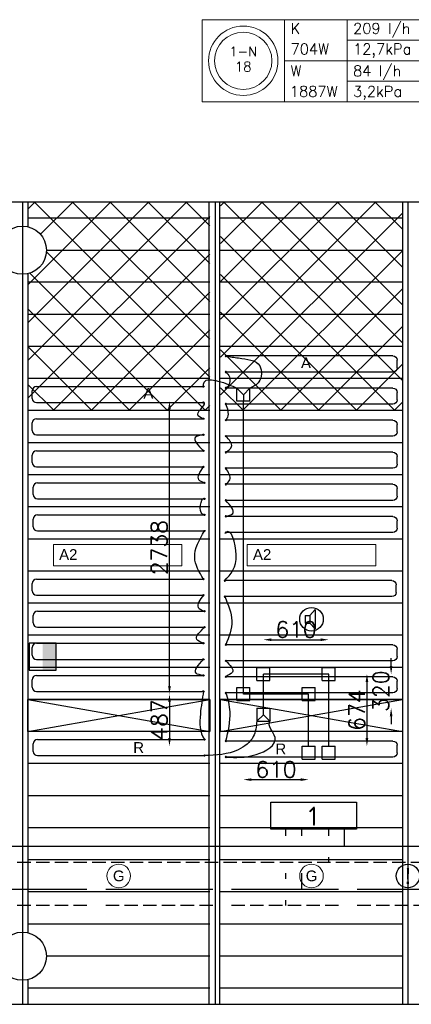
# Model space of a CAD drawing. Extents: x 7383 to 861143, y -570072 to -203000.
# Tile 26 of 30: x 475618 to 479275, y -257718 to -248513. Entities that reach past the tile are written whole.
import ezdxf
from ezdxf.enums import TextEntityAlignment as Align

# ---------------------------------------------------------------- set-up
doc = ezdxf.new("R2010")
doc.units = 0
doc.header["$LTSCALE"] = 25
for name, pattern in [('2322105', [47, 40, -7]), ('2322106', [47, 5, -2, 5, -2, 5, -2, 5, -2, 5, -2, 5, -7]), ('2322107', [2000, 1000, 1000]), ('2322108', [7, 5, -2])]:
    doc.linetypes.add(name, pattern=pattern)
doc.layers.get('0').update_dxf_attribs({"linetype": 'CONTINUOUS'})
doc.layers.get('DEFPOINTS').update_dxf_attribs({"linetype": 'CONTINUOUS'})
for name, color, linetype in [('000Vermogens2', 7, 'CONTINUOUS'), ('60', 7, 'CONTINUOUS'), ('KP-bandraster', 5, 'CONTINUOUS'), ('KP-koppelingen', 6, 'CONTINUOUS'), ('KP-leidingen(aanvoer)', 5, 'CONTINUOUS'), ('KP-leidingen(retour)', 1, 'CONTINUOUS'), ('KP-Lucht aanvoer', 6, 'CONTINUOUS'), ('KP-lucht centreline', 2, 'CONTINUOUS'), ('KP-maatvoering', 7, 'CONTINUOUS'), ('KP-Melders', 3, 'CONTINUOUS'), ('KP-Oppervlak', 3, 'CONTINUOUS'), ('KP-panelen', 1, 'CONTINUOUS'), ('KP-registers', 4, 'CONTINUOUS'), ('KP-slangen', 7, 'CONTINUOUS'), ('KP-tekst', 7, 'CONTINUOUS'), ('SYM-W', 7, 'CONTINUOUS'), ('Thermostaat', 160, 'CONTINUOUS'), ('WB561---_ATT', 7, 'CONTINUOUS'), ('WL5501--', 130, 'CONTINUOUS'), ('WL5502--', 130, 'CONTINUOUS'), ('WL561---_AANVOER', 10, 'CONTINUOUS'), ('WL561---_RETOUR', 10, 'CONTINUOUS')]:
    doc.layers.add(name, color=color, linetype=linetype)
doc.layers.add('KP-Aluminium', color=8, linetype='CONTINUOUS', lineweight=18)
doc.layers.add('KP-Verlichting', color=2, linetype='CONTINUOUS', lineweight=18)
doc.styles.add('arial', font='ARIAL.TTF')
doc.styles.add('BURO-018', font='ISO96.shx', dxfattribs={"height": 90})
doc.styles.add('ISO', font='ISO.SHX')
doc.styles.add('VERWOL-1', font='ROMANS.SHX')
doc.dimstyles.new('MARTIN', dxfattribs={"dimscale": 0, "dimtxt": 50, "dimasz": 75, "dimexe": 4, "dimexo": 4, "dimgap": 20, "dimtad": 1, "dimdec": 0, "dimrnd": 0.01, "dimzin": 1, "dimdsep": 46, "dimtxsty": 'VERWOL-1', "dimcen": -25, "dimdle": 1, "dimclrd": 7, "dimclre": 2, "dimclrt": 7, "dimadec": 0, "dimazin": 0, "dimtfac": 1, "dimtdec": 0, "dimtix": 1, "dimtofl": 0, "dimtmove": 0, "dimatfit": 3, "dimldrblk": 'OBLIQUE', "dimfxl": 0, "dimtvp": 33.333333, "dimtolj": 1, "dimtzin": 1, "dimarcsym": 0})
pattern_1 = [(45, (279712.9, -13162.46), (-176.7767, 176.7767), []), (135, (279712.9, -13162.46), (-176.7767, -176.7767), [])]

# ---------------------------------------------------------------- blocks, each defined once
blk = doc.blocks.new('SW30485012')
at = {"color": 0, "linetype": 'Continuous'}
for p, q in [((-2.5, 2.5), (-2.5, -2.5)), ((2.5, 2.5), (-2.5, 2.5)), ((2.5, -2.5), (2.5, 2.5)), ((-2.5, -2.5), (2.5, -2.5))]:
    blk.add_line(p, q, dxfattribs=at)
blk.add_solid([(-2.5, 0), (2.5, 0), (-2.5, -2.5), (2.5, -2.5)], dxfattribs=at)
at = {"color": 0, "linetype": 'Continuous', "style": 'BURO-018', "flags": 1}
blk.add_attdef('W_ID', (0, 0), '', height=1.8, dxfattribs=at)
blk = doc.blocks.new('A$C3C0C6C1A')
at = {"layer": 'SYM-W', "color": 2, "linetype": 'Continuous'}
blk.add_lwpolyline([(57119.7, -5411.6), (56319.7, -5411.6), (56319.7, -5161.6), (57119.7, -5161.6)], close=True, dxfattribs=at)
at = {"layer": 'WL5501--', "linetype": '2322105'}
for p, q in [((56609.2, -5475.5), (56609.2, -5411.6)), ((56609.2, -5975.5), (56609.2, -5825.5)), ((62827.7, -5975.5), (51903.1, -5975.5))]:
    blk.add_line(p, q, dxfattribs=at)
at = {"layer": 'WL5502--', "linetype": '2322106'}
for p, q in [((56459.2, -5475.5), (56459.2, -5411.6)), ((56459.2, -5875.5), (56459.2, -5825.5)), ((62827.7, -6125.5), (52167.3, -6125.5)), ((56459.2, -6125.5), (56459.2, -6075.5))]:
    blk.add_line(p, q, dxfattribs=at)
at = {"layer": 'WL561---_AANVOER', "linetype": '2322107'}
for p, q in [((57009.2, -5575.5), (57009.2, -5411.6)), ((62827.7, -5575.5), (51343, -5575.5))]:
    blk.add_line(p, q, dxfattribs=at)
at = {"layer": 'WL561---_RETOUR', "linetype": '2322108'}
for p, q in [((56859.2, -5411.6), (56859.2, -5475.5)), ((56859.2, -5675.5), (56859.2, -5725.5)), ((62827.7, -5725.5), (51625.1, -5725.5))]:
    blk.add_line(p, q, dxfattribs=at)
at = {"layer": 'Thermostaat', "xscale": 50, "yscale": 50, "zscale": 50, "rotation": 89.99999999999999}
blk.add_blockref('SW30485012', (54189.4, -3800), dxfattribs=at)
at = {"layer": '60', "color": 1, "linetype": 'Continuous', "style": 'ISO'}
blk.add_text('1', height=180, dxfattribs=at).set_placement((56673.4, -5381.3))
blk = doc.blocks.new('Register A')
at = {"layer": 'KP-registers', "linetype": 'Continuous'}
for p, q in [((50, 115), (50, 185)), ((90, 225), (1644, 225)), ((90, 75), (1644, 75))]:
    blk.add_line(p, q, dxfattribs=at)
for centre in [(1650, 225), (1650, 75)]:
    blk.add_circle(centre, 6, dxfattribs=at)
for centre, start, end in [((90, 185), 90, 180), ((90, 115), 180, 270)]:
    blk.add_arc(centre, 40, start, end, dxfattribs=at)
blk = doc.blocks.new('*D119')
at = {"layer": 'DEFPOINTS', "color": 0, "linetype": 'Continuous', "transparency": 16777216}
for p in [(478503.4, -254630.7), (478503.4, -255305), (478860.6, -255305)]:
    blk.add_point(p, dxfattribs=at)
at = {"layer": 'KP-maatvoering', "color": 7, "linetype": 'Continuous', "lineweight": -2, "transparency": 16777216}
blk.add_line((478860.6, -254705.7), (478860.6, -255230), dxfattribs=at)
at = {"layer": 'KP-maatvoering', "color": 7, "linetype": 'Continuous', "transparency": 16777216}
for points in [[(478848.1, -254705.7), (478873.1, -254705.7), (478860.6, -254630.7)], [(478848.1, -255230), (478873.1, -255230), (478860.6, -255305)]]:
    blk.add_solid(points, dxfattribs=at)
at = {"layer": 'KP-maatvoering', "color": 7, "linetype": 'Continuous', "transparency": 16777216, "insert": (478765.6, -254967.9), "char_height": 150, "attachment_point": 5, "rotation": 90, "style": 'VERWOL-1'}
blk.add_mtext('\\A1;674', dxfattribs=at)
blk = doc.blocks.new('_OBLIQUE')
at = {"color": 0, "linetype": 'ByBlock'}
blk.add_line((-0.5, -0.5), (0.5, 0.5), dxfattribs=at)
blk = doc.blocks.new('*D120')
at = {"layer": 'DEFPOINTS', "color": 0, "linetype": 'Continuous', "transparency": 16777216}
for p in [(478316.2, -254817.9), (477016.5, -255305), (478316.2, -255305)]:
    blk.add_point(p, dxfattribs=at)
at = {"layer": 'KP-maatvoering', "color": 7, "linetype": 'Continuous', "lineweight": -2, "transparency": 16777216}
blk.add_line((477016.5, -254892.9), (477016.5, -255230), dxfattribs=at)
at = {"layer": 'KP-maatvoering', "color": 7, "linetype": 'Continuous', "transparency": 16777216}
for points in [[(477004, -254892.9), (477029, -254892.9), (477016.5, -254817.9)], [(477004, -255230), (477029, -255230), (477016.5, -255305)]]:
    blk.add_solid(points, dxfattribs=at)
at = {"layer": 'KP-maatvoering', "color": 7, "linetype": 'Continuous', "transparency": 16777216, "insert": (476921.5, -255061.5), "char_height": 150, "attachment_point": 5, "rotation": 90, "style": 'VERWOL-1'}
blk.add_mtext('\\A1;487', dxfattribs=at)
blk = doc.blocks.new('*D121')
at = {"layer": 'DEFPOINTS', "color": 0, "linetype": 'Continuous', "transparency": 16777216}
for p in [(477016.5, -252080.4), (477706.7, -252080.4), (477706.7, -254817.9)]:
    blk.add_point(p, dxfattribs=at)
at = {"layer": 'KP-maatvoering', "color": 7, "linetype": 'Continuous', "lineweight": -2, "transparency": 16777216}
blk.add_line((477016.5, -254742.9), (477016.5, -252155.4), dxfattribs=at)
at = {"layer": 'KP-maatvoering', "color": 7, "linetype": 'Continuous', "transparency": 16777216}
for points in [[(477004, -252155.4), (477029, -252155.4), (477016.5, -252080.4)], [(477004, -254742.9), (477029, -254742.9), (477016.5, -254817.9)]]:
    blk.add_solid(points, dxfattribs=at)
at = {"layer": 'KP-maatvoering', "color": 7, "linetype": 'Continuous', "transparency": 16777216, "insert": (476921.5, -253449.2), "char_height": 150, "attachment_point": 5, "rotation": 90, "style": 'VERWOL-1'}
blk.add_mtext('\\A1;2738', dxfattribs=at)
blk = doc.blocks.new('*D122')
at = {"layer": 'DEFPOINTS', "color": 0, "linetype": 'Continuous', "transparency": 16777216}
for p in [(478503.4, -254309.7), (477893.9, -254630.7), (478503.4, -254630.7)]:
    blk.add_point(p, dxfattribs=at)
at = {"layer": 'KP-maatvoering', "color": 7, "linetype": 'Continuous', "lineweight": -2, "transparency": 16777216}
blk.add_line((477968.9, -254309.7), (478428.4, -254309.7), dxfattribs=at)
at = {"layer": 'KP-maatvoering', "color": 7, "linetype": 'Continuous', "transparency": 16777216}
for points in [[(477968.9, -254297.2), (477968.9, -254322.2), (477893.9, -254309.7)], [(478428.4, -254297.2), (478428.4, -254322.2), (478503.4, -254309.7)]]:
    blk.add_solid(points, dxfattribs=at)
at = {"layer": 'KP-maatvoering', "color": 7, "linetype": 'Continuous', "transparency": 16777216, "insert": (478198.6, -254214.7), "char_height": 150, "attachment_point": 5, "style": 'VERWOL-1'}
blk.add_mtext('\\A1;610', dxfattribs=at)
blk = doc.blocks.new('*D123')
at = {"layer": 'DEFPOINTS', "color": 0, "linetype": 'Continuous', "transparency": 16777216}
for p in [(477706.7, -254817.9), (478316.2, -254817.9), (478316.2, -255617.7)]:
    blk.add_point(p, dxfattribs=at)
at = {"layer": 'KP-maatvoering', "color": 7, "linetype": 'Continuous', "lineweight": -2, "transparency": 16777216}
blk.add_line((477781.7, -255617.7), (478241.2, -255617.7), dxfattribs=at)
at = {"layer": 'KP-maatvoering', "color": 7, "linetype": 'Continuous', "transparency": 16777216}
for points in [[(477781.7, -255605.2), (477781.7, -255630.2), (477706.7, -255617.7)], [(478241.2, -255605.2), (478241.2, -255630.2), (478316.2, -255617.7)]]:
    blk.add_solid(points, dxfattribs=at)
at = {"layer": 'KP-maatvoering', "color": 7, "linetype": 'Continuous', "transparency": 16777216, "insert": (478011.4, -255522.7), "char_height": 150, "attachment_point": 5, "style": 'VERWOL-1'}
blk.add_mtext('\\A1;610', dxfattribs=at)
blk = doc.blocks.new('*D124')
at = {"layer": 'DEFPOINTS', "color": 0, "linetype": 'Continuous', "transparency": 16777216}
for p in [(477893.9, -254630.7), (479086.6, -254630.7), (477893.9, -254950.5)]:
    blk.add_point(p, dxfattribs=at)
at = {"layer": 'KP-maatvoering', "color": 7, "linetype": 'Continuous', "lineweight": -2, "transparency": 16777216}
for p, q in [((479086.6, -254555.7), (479086.6, -254480.7)), ((479086.6, -255025.5), (479086.6, -255100.5))]:
    blk.add_line(p, q, dxfattribs=at)
at = {"layer": 'KP-maatvoering', "color": 7, "linetype": 'Continuous', "transparency": 16777216}
for points in [[(479074.1, -254555.7), (479099.1, -254555.7), (479086.6, -254630.7)], [(479074.1, -255025.5), (479099.1, -255025.5), (479086.6, -254950.5)]]:
    blk.add_solid(points, dxfattribs=at)
at = {"layer": 'KP-maatvoering', "color": 7, "linetype": 'Continuous', "transparency": 16777216, "insert": (478991.6, -254790.6), "char_height": 150, "attachment_point": 5, "rotation": 90, "style": 'VERWOL-1'}
blk.add_mtext('\\A1;320', dxfattribs=at)

msp = doc.modelspace()

# ---------------------------------------------------------------- hatches: boundary and pattern name
at = {"layer": 'KP-Aluminium', "linetype": 'Continuous'}
h = msp.add_hatch(dxfattribs=at)
h.set_pattern_fill('ANSI37', color=256, scale=2000)
h.set_pattern_definition(pattern_1)
h.paths.add_polyline_path([(477393.1, -250218.2), (475693.1, -250218.2), (475693.1, -250368.2), (477393.1, -250368.2)])
h.paths.add_polyline_path([(477393.1, -250368.2), (475693.1, -250368.2), (475693.1, -250448.8, -0.350001), (475868.1, -250668.2), (477393.1, -250668.2)])
h.paths.add_polyline_path([(477393.1, -250668.2), (475868.1, -250668.2, -0.350001), (475693.1, -250887.6), (475693.1, -250968.2), (477393.1, -250968.2)])
h.paths.add_polyline_path([(477393.1, -250968.2), (475693.1, -250968.2), (475693.1, -251268.2), (477393.1, -251268.2)])
h.paths.add_polyline_path([(477393.1, -251268.2), (475693.1, -251268.2), (475693.1, -251568.2), (477393.1, -251568.2)])
h.paths.add_polyline_path([(477393.1, -251568.2), (475693.1, -251568.2), (475693.1, -251868.2), (477393.1, -251868.2)])
h.paths.add_polyline_path([(477393.1, -251868.2), (475693.1, -251868.2), (475693.1, -252168.2), (477393.1, -252168.2)])
h = msp.add_hatch(dxfattribs=at)
h.set_pattern_fill('ANSI37', color=256, scale=2000)
h.set_pattern_definition(pattern_1)
h.paths.add_polyline_path([(479193.1, -250218.2), (477493.1, -250218.2), (477493.1, -250368.2), (479193.1, -250368.2)])
h.paths.add_polyline_path([(479193.1, -250368.2), (477493.1, -250368.2), (477493.1, -250668.2), (479193.1, -250668.2)])
h.paths.add_polyline_path([(479193.1, -250668.2), (477493.1, -250668.2), (477493.1, -250968.2), (479193.1, -250968.2)])
h.paths.add_polyline_path([(479193.1, -250968.2), (477493.1, -250968.2), (477493.1, -251268.2), (479193.1, -251268.2)])
h.paths.add_polyline_path([(479193.1, -251268.2), (477493.1, -251268.2), (477493.1, -251568.2), (479193.1, -251568.2)])
h.paths.add_polyline_path([(479193.1, -251568.2), (477493.1, -251568.2), (477493.1, -251868.2), (479193.1, -251868.2)])
h.paths.add_polyline_path([(479193.1, -251868.2), (477493.1, -251868.2), (477493.1, -252168.2), (479193.1, -252168.2)])

# ---------------------------------------------------------------- linework, layer by layer
at = {"layer": '000Vermogens2', "linetype": 'Continuous', "lineweight": 0}
for p, q in [((477321.8, -248513.1), (477321.8, -249280.9)), ((477321.8, -248513.1), (479394.7, -248513.1)), ((478089.7, -248513.1), (478089.7, -249280.9)), ((478674.9, -248897), (478674.9, -248513.1)), ((478674.9, -248705.1), (479394.7, -248705.1)), ((478089.7, -248897), (479394.7, -248897)), ((478674.9, -248897), (478674.9, -249280.9)), ((478674.9, -249089), (479394.7, -249089)), ((477321.8, -249280.9), (479394.7, -249280.9))]:
    msp.add_line(p, q, dxfattribs=at)
for radius in [324.2, 267.6]:
    msp.add_circle((477705.7, -248897), radius, dxfattribs=at)
at = {"layer": 'KP-bandraster', "linetype": 'Continuous'}
for p, q in [((475693.1, -250218.2), (475693.1, -250448.8)), ((477383.1, -250218.2), (477383.1, -257718.2)), ((477483.1, -250218.2), (477483.1, -257718.2)), ((479193.1, -250218.2), (479193.1, -257718.2)), ((475693.1, -250887.6), (475693.1, -257048.8)), ((475693.1, -257487.6), (475693.1, -257718.2))]:
    msp.add_line(p, q, dxfattribs=at)
for centre in [(475643.1, -250668.2), (475643.1, -257268.2)]:
    msp.add_circle(centre, 225, dxfattribs=at)
at = {"layer": 'KP-koppelingen', "linetype": 'Continuous'}
for p, q in [((477645.8, -252080.4), (477645.9, -251958.7)), ((477767.5, -251958.8), (477645.9, -251958.7)), ((477645.9, -251958.7), (477706.7, -252019.6)), ((477706.7, -252019.6), (477767.5, -251958.8)), ((477706.7, -252019.6), (477706.7, -252080.4)), ((477767.5, -252080.4), (477767.5, -251958.8)), ((477767.5, -252080.4), (477645.8, -252080.4)), ((477833, -254691.6), (477833, -254569.9)), ((477833, -254569.9), (477954.7, -254569.9)), ((477954.7, -254691.6), (477954.7, -254569.9)), ((478442.5, -254691.6), (478442.5, -254569.9)), ((478442.5, -254569.9), (478564.2, -254569.9)), ((478564.2, -254691.6), (478564.2, -254569.9)), ((477833, -254691.6), (477954.7, -254691.6)), ((478442.5, -254691.6), (478564.2, -254691.6)), ((477645.8, -254878.8), (477645.8, -254757.1)), ((477645.8, -254757.1), (477767.5, -254757.1)), ((477767.5, -254878.8), (477767.5, -254757.1)), ((478255.3, -254878.8), (478255.3, -254757.1)), ((478255.3, -254757.1), (478377, -254757.1)), ((478377, -254878.8), (478377, -254757.1)), ((477645.8, -254878.8), (477767.5, -254878.8)), ((478255.3, -254878.8), (478377, -254878.8)), ((477832.7, -254950.4), (477832.6, -255072.1)), ((477832.7, -254950.4), (477954.3, -254950.5)), ((477893.4, -255011.3), (477893.5, -254950.5)), ((477954.3, -254950.5), (477954.2, -255072.2)), ((477893.4, -255011.3), (477832.6, -255072.1)), ((477832.6, -255072.1), (477954.2, -255072.2)), ((477954.2, -255072.2), (477893.4, -255011.3)), ((478255.3, -255426.6), (478255.3, -255305)), ((478255.3, -255305), (478377, -255305)), ((478377, -255426.6), (478377, -255305)), ((478442.5, -255426.6), (478442.5, -255305)), ((478442.5, -255305), (478564.2, -255305)), ((478564.2, -255426.6), (478564.2, -255305)), ((478255.3, -255426.6), (478377, -255426.6)), ((478442.5, -255426.6), (478564.2, -255426.6))]:
    msp.add_line(p, q, dxfattribs=at)
at = {"layer": 'KP-leidingen(aanvoer)', "linetype": 'Continuous'}
for p, q in [((477706.7, -254817.9), (477706.7, -252080.4)), ((478316.2, -254817.9), (477706.7, -254817.9)), ((478316.2, -255305), (478316.2, -254817.9))]:
    msp.add_line(p, q, dxfattribs=at)
at = {"layer": 'KP-leidingen(retour)', "linetype": 'Continuous'}
for p, q in [((478503.4, -254630.7), (477893.9, -254630.7)), ((477893.9, -254950.5), (477893.9, -254630.7)), ((478503.4, -255305), (478503.4, -254630.7))]:
    msp.add_line(p, q, dxfattribs=at)
at = {"layer": 'KP-Lucht aanvoer', "linetype": 'Continuous'}
for p, q in [((475693.1, -254868.2), (477393.1, -254868.2)), ((475693.1, -255168.2), (475693.1, -254868.2)), ((475693.1, -254868.2), (477393.1, -255168.2)), ((475693.1, -255168.2), (477393.1, -254868.2)), ((477393.1, -254868.2), (477393.1, -255168.2)), ((477493.1, -254868.2), (479193.1, -254868.2)), ((477493.1, -255168.2), (477493.1, -254868.2)), ((477493.1, -254868.2), (479193.1, -255168.2)), ((477493.1, -255168.2), (479193.1, -254868.2)), ((479193.1, -254868.2), (479193.1, -255168.2)), ((477393.1, -255168.2), (475693.1, -255168.2)), ((479193.1, -255168.2), (477493.1, -255168.2))]:
    msp.add_line(p, q, dxfattribs=at)
at = {"layer": 'KP-lucht centreline', "linetype": 'Continuous'}
for p, q in [((475643.1, -250218.2), (475643.1, -257718.2)), ((477443.1, -250218.2), (477443.1, -257718.2)), ((479243.1, -250218.2), (479243.1, -257718.2))]:
    msp.add_line(p, q, dxfattribs=at)
at = {"layer": 'KP-Melders', "linetype": 'Continuous'}
for p, q in [((478326.2, -254083.7), (478378.3, -254028.4)), ((478378.3, -254028.4), (478378.3, -254209.1)), ((478283.2, -254083.7), (478326.2, -254083.7)), ((478283.2, -254083.7), (478283.2, -254153.7)), ((478326.2, -254083.7), (478326.2, -254153.7)), ((478283.2, -254153.7), (478326.2, -254153.7)), ((478283.2, -254153.7), (478326.2, -254153.7)), ((478326.2, -254153.7), (478378.3, -254209.1))]:
    msp.add_line(p, q, dxfattribs=at)
for centre in [(478343.1, -254118.2), (479243.1, -256518.2)]:
    msp.add_circle(centre, 110, dxfattribs=at)
at = {"layer": 'KP-Oppervlak', "linetype": 'Continuous'}
for p, q in [((490493.1, -250218.2), (421193.1, -250218.2)), ((439693.1, -257718.2), (490493.1, -257718.2))]:
    msp.add_line(p, q, dxfattribs=at)
at = {"layer": 'KP-panelen', "linetype": 'Continuous'}
for p, q in [((477393.1, -250368.2), (475693.1, -250368.2)), ((479193.1, -250368.2), (477493.1, -250368.2)), ((475868.1, -250668.2), (477393.1, -250668.2)), ((477493.1, -250668.2), (479193.1, -250668.2)), ((477393.1, -250968.2), (475693.1, -250968.2)), ((479193.1, -250968.2), (477493.1, -250968.2)), ((477393.1, -251268.2), (475693.1, -251268.2)), ((479193.1, -251268.2), (477493.1, -251268.2)), ((477393.1, -251568.2), (475693.1, -251568.2)), ((479193.1, -251568.2), (477493.1, -251568.2)), ((477393.1, -251868.2), (475693.1, -251868.2)), ((479193.1, -251868.2), (477493.1, -251868.2)), ((477393.1, -252168.2), (475693.1, -252168.2)), ((479193.1, -252168.2), (477493.1, -252168.2)), ((477393.1, -252468.2), (475693.1, -252468.2)), ((479193.1, -252468.2), (477493.1, -252468.2)), ((477393.1, -252768.2), (475693.1, -252768.2)), ((479193.1, -252768.2), (477493.1, -252768.2)), ((477393.1, -253068.2), (475693.1, -253068.2)), ((479193.1, -253068.2), (477493.1, -253068.2)), ((477393.1, -253368.2), (475693.1, -253368.2)), ((479193.1, -253368.2), (477493.1, -253368.2)), ((477393.1, -253668.2), (475693.1, -253668.2)), ((479193.1, -253668.2), (477493.1, -253668.2)), ((477393.1, -253968.2), (475693.1, -253968.2)), ((479193.1, -253968.2), (477493.1, -253968.2)), ((477393.1, -254268.2), (475693.1, -254268.2)), ((479193.1, -254268.2), (477493.1, -254268.2)), ((477393.1, -254568.2), (475693.1, -254568.2)), ((479193.1, -254568.2), (477493.1, -254568.2)), ((477393.1, -254868.2), (475693.1, -254868.2)), ((479193.1, -254868.2), (477493.1, -254868.2)), ((479193.1, -254868.2), (477493.1, -254868.2)), ((477393.1, -255168.2), (475693.1, -255168.2)), ((479193.1, -255168.2), (477493.1, -255168.2)), ((479193.1, -255168.2), (477493.1, -255168.2)), ((477393.1, -255468.2), (475693.1, -255468.2)), ((479193.1, -255468.2), (477493.1, -255468.2)), ((477393.1, -255768.2), (475693.1, -255768.2)), ((479193.1, -255768.2), (477493.1, -255768.2)), ((477393.1, -256068.2), (475693.1, -256068.2)), ((479193.1, -256068.2), (477493.1, -256068.2)), ((477393.1, -256368.2), (475693.1, -256368.2)), ((479193.1, -256368.2), (477493.1, -256368.2)), ((477393.1, -256668.2), (475693.1, -256668.2)), ((479193.1, -256668.2), (477493.1, -256668.2)), ((477393.1, -256968.2), (475693.1, -256968.2)), ((479193.1, -256968.2), (477493.1, -256968.2)), ((477393.1, -257268.2), (475868.1, -257268.2)), ((479193.1, -257268.2), (477493.1, -257268.2)), ((477393.1, -257568.2), (475693.1, -257568.2)), ((479193.1, -257568.2), (477493.1, -257568.2))]:
    msp.add_line(p, q, dxfattribs=at)
at = {"layer": 'KP-slangen', "linetype": 'Continuous'}
for points in [[(477543.2, -251656.9), (477662.6, -251675.9), (477859.3, -251750.4), (477852.1, -251898.3), (477767.5, -251958.8)], [(477543.2, -251806.9), (477575.7, -251851.7), (477543.2, -251956.9), (477540.5, -251958.3)], [(477333.9, -251943.2), (477340.7, -251901.4), (477468, -251891.1), (477645.9, -251958.7)], [(477333.9, -252243.2), (477280.6, -252201.8), (477333.9, -252093.2), (477333.4, -252093.1)], [(477543.2, -252256.9), (477560.1, -252229.7), (477543.2, -252106.9)], [(477333.9, -252393.2), (477256.8, -252419.5), (477333.9, -252543.2)], [(477543.2, -252556.9), (477596.3, -252504.4), (477543.2, -252406.9)], [(477343.9, -252843.2), (477292, -252814.1), (477333.9, -252693.2)], [(477543.2, -252856.9), (477579.8, -252814.1), (477543.2, -252706.9)], [(477343.9, -253143.2), (477311.7, -253120.4), (477343.9, -252993.2), (477344.8, -252995.2)], [(477543.2, -253156.9), (477607.7, -253130.7), (477543.2, -253006.9)], [(477333.9, -253743.2), (477252, -253541.3), (477343.9, -253293.2)], [(477533.2, -253756.9), (477640.5, -253515.5), (477543.2, -253306.9), (477533.2, -253319.4)], [(477333.9, -253893.2), (477285, -254007), (477343.9, -254043.2)], [(477533.2, -253906.9), (477598.8, -254134.1), (477543.2, -254356.9)], [(477333.9, -254343.2), (477271.9, -254307.6), (477343.9, -254193.2)], [(477333.9, -254643.2), (477264.7, -254623.4), (477333.9, -254493.2)], [(477543.2, -254506.9), (477604.5, -254613.3), (477543.2, -254656.9), (477539.4, -254661)], [(477333.9, -254793.2), (477305.2, -255004.1), (477343.9, -255243.2), (477345.6, -255245.5)], [(477543.2, -255256.9), (477582.8, -254983.8), (477543.2, -254806.9), (477542.3, -254804.6)], [(477832.6, -255072.1), (477799.7, -255215.1), (477659.4, -255338), (477343.9, -255393.2)], [(477549.2, -255406.9), (477825.8, -255382.8), (478002.2, -255222.3), (477954.2, -255072.2), (477958.8, -255066.2)]]:
    msp.add_spline(points, degree=3, dxfattribs=at)
at = {"layer": 'KP-Verlichting', "linetype": 'Continuous'}
for p, q in [((475933.1, -253418.2), (477133.1, -253418.2)), ((475933.1, -253418.2), (475933.1, -253618.2)), ((477133.1, -253418.2), (477133.1, -253618.2)), ((477743.1, -253418.2), (478943.1, -253418.2)), ((477743.1, -253418.2), (477743.1, -253618.2)), ((478943.1, -253418.2), (478943.1, -253618.2)), ((475933.1, -253618.2), (477133.1, -253618.2)), ((477743.1, -253618.2), (478943.1, -253618.2))]:
    msp.add_line(p, q, dxfattribs=at)
for centre in [(476543.1, -256518.2), (478343.1, -256518.2)]:
    msp.add_circle(centre, 110, dxfattribs=at)

# ---------------------------------------------------------------- block references
at = {"layer": 'KP-registers', "linetype": 'Continuous', "xscale": -1}
for p in [(479193.2, -251881.9), (479193.2, -252181.9), (479193.2, -252481.9), (479193.2, -252781.9), (479193.2, -253081.9), (479193.2, -253381.9), (479183.2, -253981.9), (479193.2, -254581.9), (479193.2, -254881.9), (479193.2, -255481.9)]:
    msp.add_blockref('Register A', p, dxfattribs=at)
at = {"layer": 'KP-registers', "linetype": 'Continuous'}
for p in [(475683.9, -252168.2), (475683.9, -252468.2), (475683.9, -252768.2), (475693.9, -253068.2), (475693.9, -253368.2), (475683.9, -253968.2), (475693.9, -254268.2), (475683.9, -254568.2), (475683.9, -254868.2), (475693.9, -255468.2)]:
    msp.add_blockref('Register A', p, dxfattribs=at)
at = {"layer": 'WB561---_ATT', "linetype": 'Continuous'}
msp.add_blockref('A$C3C0C6C1A', (421643.1, -250668.2), dxfattribs=at)

# ---------------------------------------------------------------- texts
at = {"layer": '000Vermogens2', "linetype": 'Continuous', "lineweight": 0, "style": 'VERWOL-1'}
for s, p in [('209 l/h', (478731.2, -248645.2)), ('K', (478147.4, -248645.2)), ('704W', (478147.4, -248837.1)), ('12,7kPa', (478731.2, -248837.1)), ('W', (478147.4, -249041.5)), ('84 l/h', (478731.2, -249041.5)), ('1887W', (478141.3, -249233.4)), ('3,2kPa', (478731.2, -249233.4))]:
    msp.add_text(s, height=100, dxfattribs=at).set_placement(p)
for s, p in [('1-N', (477705.7, -248810.4)), ('18', (477705.7, -248952.1))]:
    msp.add_text(s, height=90, dxfattribs=at).set_placement(p, align=Align.MIDDLE_CENTER)
at = {"layer": 'KP-Melders', "linetype": 'Continuous', "insert": (479243.1, -256518.2), "char_height": 150, "attachment_point": 5, "style": 'arial'}
msp.add_mtext('\\A1;!', dxfattribs=at)
at = {"layer": 'KP-tekst', "linetype": 'Continuous', "char_height": 100, "attachment_point": 5, "style": 'arial'}
for s, insert in [('\\A1;A', (478291.5, -251720.9)), ('\\A1;A', (476819.6, -252005.7)), ('\\A1;R', (476728.7, -255317.3)), ('\\A1;R', (478056.1, -255330.1))]:
    msp.add_mtext(s, dxfattribs=dict(at, insert=insert))
at = {"layer": 'KP-Verlichting', "linetype": 'Continuous', "char_height": 100, "attachment_point": 5, "style": 'arial'}
for s, insert in [('\\A1;A2', (476071.7, -253513.1)), ('\\A1;A2', (477881.7, -253513.1)), ('\\A1;G', (476543.1, -256518.2)), ('\\A1;G', (478343.1, -256518.2))]:
    msp.add_mtext(s, dxfattribs=dict(at, insert=insert))

# ---------------------------------------------------------------- dimensions: what is measured, and where the dimension line sits
at = {"layer": 'KP-maatvoering', "linetype": 'Continuous'}
for base, p1, p2, picture, middle in [((477016.5003, -252080.4034), (477706.6516, -254817.9415), (477706.6516, -252080.4034), '*D121', (476921.5003, -253449.1725)), ((479086.6, -254630.7), (477893.9, -254950.5), (477893.9, -254630.7), '*D124', (478991.6, -254790.6)), ((478860.6, -255305), (478503.4, -254630.7), (478503.4, -255305), '*D119', (478765.6, -254967.9)), ((477016.5, -255305), (478316.2, -254817.9), (478316.2, -255305), '*D120', (476921.5, -255061.5))]:
    dim = msp.add_linear_dim(base=base, p1=p1, p2=p2, angle=90, dimstyle='MARTIN', override={"dimscale": 1, "dimtxt": 150, "dimse1": 1, "dimse2": 1}, dxfattribs=at)
    dim.commit()
    dim.dimension.update_dxf_attribs({"geometry": picture, "text_midpoint": middle})
for base, p1, p2, picture, middle in [((478503.3536, -254309.6944), (477893.8515, -254630.7416), (478503.3536, -254630.7416), '*D122', (478198.6025, -254214.6944)), ((478316.1537, -255617.6834), (477706.6516, -254817.9415), (478316.1537, -254817.9415), '*D123', (478011.4026, -255522.6834))]:
    dim = msp.add_linear_dim(base=base, p1=p1, p2=p2, dimstyle='MARTIN', override={"dimscale": 1, "dimtxt": 150, "dimse1": 1, "dimse2": 1}, dxfattribs=at)
    dim.commit()
    dim.dimension.update_dxf_attribs({"geometry": picture, "text_midpoint": middle})

doc.saveas('drawing.dxf')
